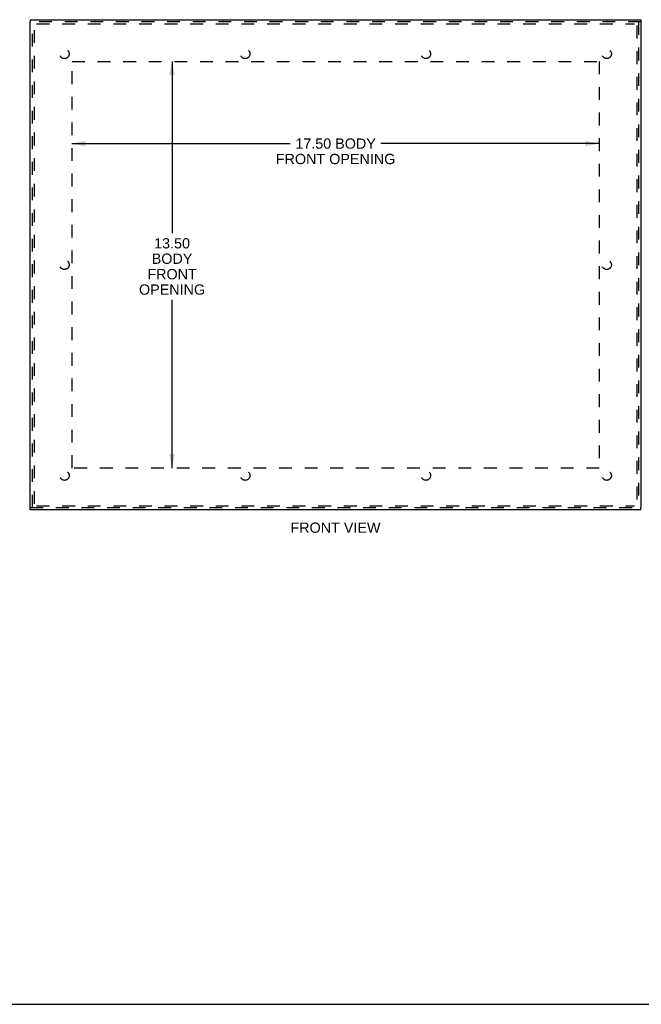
# Model space of a CAD drawing. Header units: inches. Extents: x 0 to 77.3, y 0 to 50.
# Tile 13 of 51: x 14.5 to 35.2, y 0 to 32.7. Entities that reach past the tile are written whole.
import ezdxf

# ---------------------------------------------------------------- set-up
doc = ezdxf.new("R2010")
doc.units = ezdxf.units.IN
doc.header["$LTSCALE"] = 4.25
doc.header["$MEASUREMENT"] = 0
doc.linetypes.add('HIDDEN', pattern=[0.2, 0.1, -0.1])
doc.layers.get('0').update_dxf_attribs({"linetype": 'CONTINUOUS'})
for name, color, linetype in [('DEFAULT_2', 8, 'HIDDEN'), ('DIMENSIONS', 7, 'CONTINUOUS'), ('FRONT_COVER', 7, 'CONTINUOUS')]:
    doc.layers.add(name, color=color, linetype=linetype)
doc.styles.get("Standard").update_dxf_attribs({"font": 'arial.ttf'})
doc.dimstyles.new('DIMSTYLE_1', dxfattribs={"dimtxt": 0.340909, "dimasz": 0.454545, "dimexe": 0.09, "dimexo": 0.07, "dimgap": 0.0375, "dimtad": 0, "dimtih": 1, "dimtoh": 1, "dimzin": 4, "dimdsep": 46, "dimtxsty": 'Standard', "dimblk": '_FILLED', "dimblk1": '_FILLED', "dimblk2": '_FILLED', "dimcen": 0.09, "dimadec": 3, "dimazin": 1, "dimtfac": 1, "dimtdec": 3, "dimtofl": 0, "dimtmove": 0, "dimatfit": 3, "dimldrblk": '_FILLED', "dimfxl": 0, "dimtolj": 1, "dimtzin": 4, "dimarcsym": 0})

# ---------------------------------------------------------------- blocks, each defined once
blk = doc.blocks.new('_FILLED')
at = {"color": 0, "linetype": 'ByBlock'}
blk.add_solid([(0, 0), (-1, 0.2), (-1, -0.2)], dxfattribs=at)
blk = doc.blocks.new('*D6')
at = {"layer": 'DIMENSIONS', "color": 2, "linetype": 'Continuous'}
for p, q in [((16.275, 28.572), (23.52, 28.572)), ((33.775, 28.572), (26.531, 28.572))]:
    blk.add_line(p, q, dxfattribs=at)
at = {"layer": 'DIMENSIONS', "color": 2, "linetype": 'Continuous', "xscale": 0.4545454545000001, "yscale": 0.4545454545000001, "zscale": 0.4545454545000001, "rotation": 180}
blk.add_blockref('_FILLED', (16.275, 28.572), dxfattribs=at)
at = {"layer": 'DIMENSIONS', "color": 2, "linetype": 'Continuous', "xscale": 0.4545454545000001, "yscale": 0.4545454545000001, "zscale": 0.4545454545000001}
blk.add_blockref('_FILLED', (33.775, 28.572), dxfattribs=at)
at = {"layer": 'DIMENSIONS', "color": 2, "linetype": 'Continuous', "insert": (25.025, 28.743), "char_height": 0.34091, "width": 3.96164, "attachment_point": 2, "line_spacing_factor": 0.9}
blk.add_mtext('17.50 BODY\\PFRONT OPENING', dxfattribs=at)
blk = doc.blocks.new('*D7')
at = {"layer": 'DIMENSIONS', "color": 2, "linetype": 'Continuous'}
for p, q in [((19.597, 31.3), (19.597, 25.603)), ((19.597, 17.8), (19.597, 23.387))]:
    blk.add_line(p, q, dxfattribs=at)
at = {"layer": 'DIMENSIONS', "color": 2, "linetype": 'Continuous', "xscale": 0.4545454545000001, "yscale": 0.4545454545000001, "zscale": 0.4545454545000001}
for p, rotation in [((19.597, 31.3), 90), ((19.597, 17.8), 270)]:
    blk.add_blockref('_FILLED', p, dxfattribs=dict(at, rotation=rotation))
at = {"layer": 'DIMENSIONS', "color": 2, "linetype": 'Continuous', "insert": (19.597, 25.432), "char_height": 0.3409, "width": 2.19246, "attachment_point": 2, "line_spacing_factor": 0.9}
blk.add_mtext('13.50\\PBODY\\PFRONT\\POPENING', dxfattribs=at)

msp = doc.modelspace()

# ---------------------------------------------------------------- linework, layer by layer
at = {"color": 7, "linetype": 'Continuous'}
msp.add_line((0, 0), (77.272727, 0), dxfattribs=at)
at = {"layer": 'DEFAULT_2', "color": 8, "linetype": 'HIDDEN'}
for p, q in [((15.025318, 16.612572), (15.025318, 32.486572)), ((15.100318, 32.549572), (34.950318, 32.549572)), ((35.025318, 32.486572), (35.025318, 16.612572)), ((16.275318, 17.799572), (16.275318, 31.299572)), ((16.275318, 31.299572), (33.775318, 31.299572)), ((33.775318, 31.299572), (33.775318, 17.799572)), ((33.775318, 17.799572), (16.275318, 17.799572)), ((15.100318, 16.549572), (34.950318, 16.549572))]:
    msp.add_line(p, q, dxfattribs=at)
for centre in [(16.025318, 31.549572), (22.025318, 31.549572), (28.025318, 31.549572), (34.025318, 31.549572), (16.025318, 24.549572), (34.025318, 24.549572), (16.025318, 17.549572), (22.025318, 17.549572), (28.025318, 17.549572), (34.025318, 17.549572)]:
    msp.add_circle(centre, 0.15625, dxfattribs=at)
at = {"layer": 'FRONT_COVER', "color": 7, "linetype": 'Continuous'}
for p, q in [((14.890318, 32.684572), (14.890318, 32.609572)), ((35.160318, 32.684572), (35.160318, 32.609572)), ((14.890318, 16.414572), (14.890318, 16.489572)), ((35.160318, 16.414572), (35.160318, 16.489572))]:
    msp.add_line(p, q, dxfattribs=at)
at = {"layer": 'FRONT_COVER', "color": 3, "linetype": 'Continuous'}
for p, q in [((14.890318, 32.684572), (35.160318, 32.684572)), ((14.890318, 16.489572), (14.890318, 32.609572)), ((35.160318, 32.609572), (35.160318, 16.489572)), ((35.160318, 16.414572), (14.890318, 16.414572))]:
    msp.add_line(p, q, dxfattribs=at)
at = {"layer": 'FRONT_COVER', "color": 8, "linetype": 'HIDDEN'}
for p, q in [((35.160318, 32.609572), (14.890318, 32.609572)), ((14.965318, 16.489572), (14.965318, 32.609572)), ((35.085318, 32.609572), (35.085318, 16.489572)), ((14.890318, 16.489572), (35.160318, 16.489572))]:
    msp.add_line(p, q, dxfattribs=at)

# ---------------------------------------------------------------- texts
at = {"layer": 'DIMENSIONS', "color": 2, "linetype": 'Continuous', "insert": (25.021832, 15.993635), "char_height": 0.3409091, "width": 2.98327138, "attachment_point": 2, "line_spacing_factor": 0.9}
msp.add_mtext('FRONT VIEW', dxfattribs=at)

# ---------------------------------------------------------------- dimensions: what is measured, and where the dimension line sits
at = {"layer": 'DIMENSIONS', "color": 2, "linetype": 'Continuous'}
dim = msp.add_linear_dim(base=(33.775318, 28.57216), p1=(16.275318, 31.299572), p2=(33.775318, 31.299572), text='<> BODY\\PFRONT OPENING', dimstyle='DIMSTYLE_1', dxfattribs=at)
dim.commit()
dim.dimension.update_dxf_attribs({"geometry": '*D6', "text_midpoint": (25.025318, 28.316478), "dimtype": 160})
dim = msp.add_linear_dim(base=(19.596658, 17.799572), p1=(16.275318, 31.299572), p2=(16.275318, 17.799572), angle=270, text='<>\\PBODY\\PFRONT\\POPENING', dimstyle='DIMSTYLE_1', dxfattribs=at)
dim.commit()
dim.dimension.update_dxf_attribs({"geometry": '*D7', "text_midpoint": (19.596658, 24.494766), "dimtype": 160})

doc.saveas('drawing.dxf')
